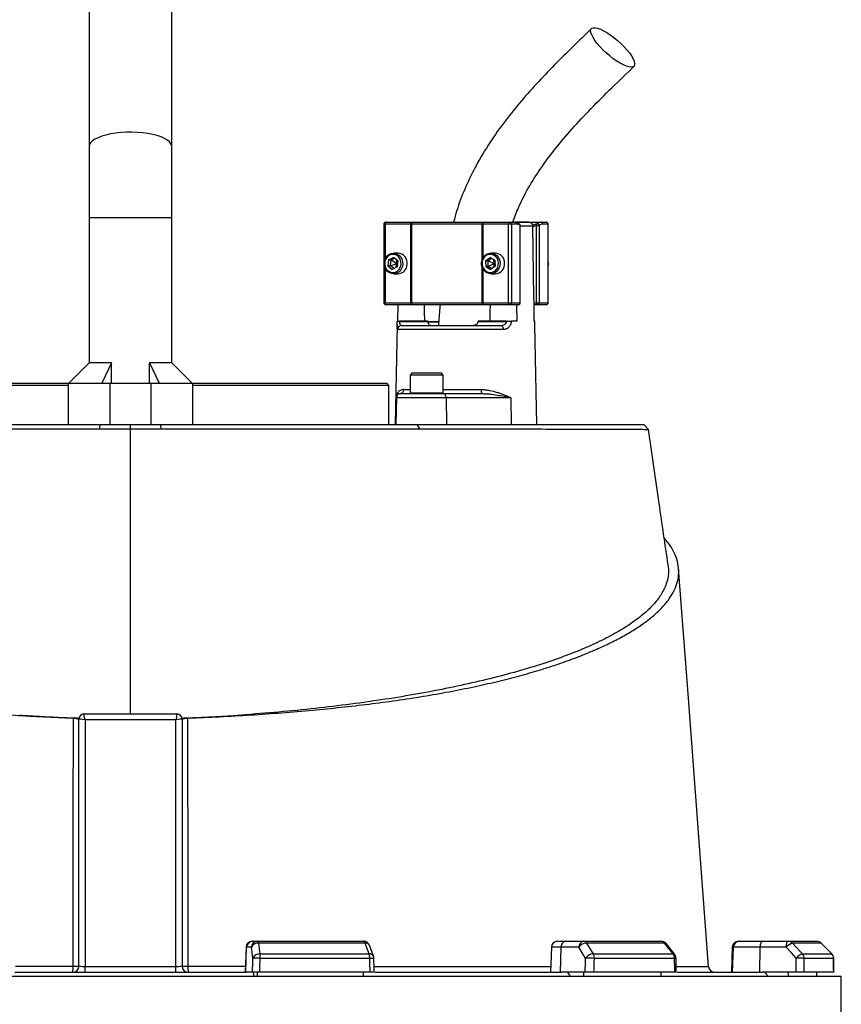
# Model space of a CAD drawing. Header units: millimetres. Extents: x 2283 to 4098, y 766 to 6162.
# Tile 15 of 16: x 3214 to 4009, y 4721 to 5674. Entities that reach past the tile are written whole.
import ezdxf

# ---------------------------------------------------------------- set-up
doc = ezdxf.new("R2010")
doc.units = ezdxf.units.MM
doc.header["$LTSCALE"] = 2

msp = doc.modelspace()

# ---------------------------------------------------------------- linework, layer by layer
at = {"color": 7, "linetype": 'Continuous', "lineweight": 25}
for p, q in [((3281.14, 5964.83), (3281.14, 5551)), ((3361.14, 5551), (3361.14, 5964.83)), ((3281.14, 5551), (3281.14, 5481.86)), ((3361.14, 5481.86), (3361.14, 5551)), ((3281.14, 5481.86), (3281.14, 5341.66)), ((3361.14, 5341.66), (3361.14, 5481.86)), ((3566.33, 5475.86), (3566.33, 5399.86)), ((3592.58, 5475.86), (3567.49, 5475.86)), ((3568.33, 5477.86), (3593.43, 5477.86)), ((3593.09, 5475.86), (3592.58, 5475.86)), ((3592.58, 5399.86), (3592.58, 5475.86)), ((3661.44, 5475.86), (3593.09, 5475.86)), ((3593.09, 5475.86), (3593.09, 5399.86)), ((3593.43, 5477.86), (3594.45, 5477.86)), ((3594.45, 5477.86), (3661.69, 5477.86)), ((3662.03, 5475.86), (3661.44, 5475.86)), ((3661.69, 5477.86), (3662.88, 5477.86)), ((3687.12, 5475.86), (3662.03, 5475.86)), ((3662.88, 5477.86), (3687.97, 5477.86)), ((3689.78, 5475.86), (3687.12, 5475.86)), ((3687.12, 5399.86), (3687.12, 5475.86)), ((3687.97, 5477.86), (3693.08, 5477.86)), ((3689.78, 5475.86), (3689.78, 5399.86)), ((3694.89, 5475.86), (3689.78, 5475.86)), ((3693.19, 5477.86), (3718.35, 5477.86)), ((3706.66, 5477.85), (3693.33, 5477.85)), ((3698.23, 5399.86), (3698.23, 5474.46)), ((3698.42, 5399.86), (3698.42, 5474.46)), ((3710.48, 5473.51), (3710.47, 5473.92)), ((3714.17, 5399.86), (3714.17, 5474.46)), ((3714.17, 5474.46), (3716.83, 5474.46)), ((3716.83, 5474.46), (3716.83, 5399.86)), ((3718.35, 5477.86), (3723.47, 5477.86)), ((3725.28, 5475.86), (3720.17, 5475.86)), ((3725.28, 5399.86), (3725.28, 5475.86)), ((3725.47, 5399.86), (3725.47, 5475.86)), ((3570.87, 5441.24), (3570.33, 5435.5)), ((3570.87, 5441.24), (3575.64, 5443.6)), ((3573.4, 5441.24), (3570.87, 5441.24)), ((3572.87, 5435.5), (3573.4, 5441.24)), ((3573.4, 5441.24), (3576.61, 5442.83)), ((3573.4, 5441.24), (3578.86, 5437.86)), ((3579.97, 5447.86), (3575.61, 5447.86)), ((3579.88, 5440.22), (3575.64, 5443.6)), ((3578.44, 5441.37), (3578.86, 5437.86)), ((3664.73, 5440.54), (3669.16, 5443.63)), ((3667.27, 5440.54), (3670.54, 5442.82)), ((3673.79, 5440.94), (3669.16, 5443.63)), ((3674.22, 5447.86), (3669.87, 5447.86)), ((3672.12, 5441.91), (3673.12, 5437.86)), ((3673.79, 5440.94), (3673.99, 5435.17)), ((3570.33, 5435.5), (3574.57, 5432.11)), ((3572.87, 5435.5), (3570.33, 5435.5)), ((3572.87, 5435.5), (3578.86, 5437.86)), ((3576.14, 5432.89), (3572.87, 5435.5)), ((3579.35, 5434.48), (3574.57, 5432.11)), ((3578.86, 5437.86), (3577.56, 5433.59)), ((3578.86, 5437.86), (3579.71, 5438.42)), ((3578.86, 5437.86), (3579.59, 5437.05)), ((3579.88, 5440.22), (3579.35, 5434.48)), ((3664.73, 5440.54), (3664.94, 5434.78)), ((3667.27, 5440.54), (3664.73, 5440.54)), ((3664.94, 5434.78), (3669.57, 5432.09)), ((3667.47, 5434.78), (3664.94, 5434.78)), ((3667.47, 5434.78), (3667.27, 5440.54)), ((3667.27, 5440.54), (3673.12, 5437.86)), ((3667.47, 5434.78), (3673.12, 5437.86)), ((3670.72, 5432.89), (3667.47, 5434.78)), ((3673.99, 5435.17), (3669.57, 5432.09)), ((3673.12, 5437.86), (3672.46, 5434.1)), ((3673.12, 5437.86), (3673.87, 5438.58)), ((3673.12, 5437.86), (3673.92, 5437.23)), ((3725.84, 5438.1), (3725.47, 5440.04)), ((3575.61, 5427.86), (3579.97, 5427.86)), ((3669.87, 5427.86), (3674.22, 5427.86)), ((3567.49, 5399.86), (3592.58, 5399.86)), ((3593.43, 5397.86), (3568.33, 5397.86)), ((3579.8, 5381.86), (3580.07, 5397.86)), ((3592.58, 5399.86), (3593.09, 5399.86)), ((3593.09, 5399.86), (3661.44, 5399.86)), ((3594.45, 5397.86), (3593.43, 5397.86)), ((3661.69, 5397.86), (3594.45, 5397.86)), ((3661.44, 5399.86), (3662.03, 5399.86)), ((3662.88, 5397.86), (3661.69, 5397.86)), ((3662.03, 5399.86), (3687.12, 5399.86)), ((3687.97, 5397.86), (3662.88, 5397.86)), ((3687.12, 5399.86), (3689.78, 5399.86)), ((3696.42, 5397.86), (3687.97, 5397.86)), ((3689.78, 5399.86), (3698.23, 5399.86)), ((3694.83, 5397.86), (3695.09, 5381.86)), ((3712, 5381.86), (3711.7, 5399.86)), ((3711.7, 5399.86), (3714.17, 5399.86)), ((3715.02, 5397.86), (3711.73, 5397.86)), ((3714.17, 5399.86), (3716.83, 5399.86)), ((3723.47, 5397.86), (3715.02, 5397.86)), ((3716.83, 5399.86), (3725.28, 5399.86)), ((3579.17, 5378.41), (3577.48, 5281.86)), ((3579.23, 5381.86), (3579.23, 5381.79)), ((3581.54, 5381.86), (3581.54, 5381.79)), ((3608.96, 5381.86), (3581.54, 5381.86)), ((3581.54, 5381.79), (3608.96, 5381.79)), ((3583.61, 5377.86), (3679.73, 5377.86)), ((3619.31, 5381.12), (3608.79, 5381.12)), ((3608.96, 5381.86), (3608.96, 5381.79)), ((3610.89, 5378.11), (3610.89, 5377.86)), ((3620.4, 5378.11), (3620.4, 5377.86)), ((3622.21, 5378.11), (3622.21, 5377.86)), ((3657.76, 5381.79), (3657.76, 5381.86)), ((3685.18, 5381.86), (3657.76, 5381.86)), ((3657.76, 5381.79), (3685.18, 5381.79)), ((3685.18, 5381.79), (3685.18, 5381.86)), ((3689.48, 5381.86), (3689.48, 5381.79)), ((3695.09, 5381.86), (3689.48, 5381.86)), ((3712.57, 5381.86), (3712, 5381.86)), ((3712.57, 5381.79), (3712.57, 5381.86)), ((3712.57, 5381.79), (3712.57, 5381.86)), ((3714.32, 5281.86), (3712.64, 5378.41)), ((3681.88, 5373.93), (3579.65, 5373.93)), ((3281.14, 5341.66), (3261.34, 5321.86)), ((3302.67, 5341.66), (3281.14, 5341.66)), ((3302.67, 5341.66), (3293.53, 5321.86)), ((3302.67, 5321.86), (3302.67, 5341.66)), ((3339.61, 5321.86), (3339.61, 5341.66)), ((3339.61, 5341.66), (3348.75, 5321.86)), ((3361.14, 5341.66), (3339.61, 5341.66)), ((3380.94, 5321.86), (3361.14, 5341.66)), ((3593.87, 5331.86), (3591.87, 5329.86)), ((3591.87, 5329.86), (3591.87, 5312.66)), ((3601.1, 5329.86), (3591.87, 5329.86)), ((3593.87, 5331.86), (3601.95, 5331.86)), ((3623.87, 5329.86), (3601.1, 5329.86)), ((3601.95, 5331.86), (3621.87, 5331.86)), ((3623.87, 5329.86), (3621.87, 5331.86)), ((3623.87, 5312.66), (3623.87, 5329.86)), ((3261.14, 5319.86), (3071.14, 5319.86)), ((3073.14, 5321.86), (3261.34, 5321.86)), ((3261.14, 5281.86), (3261.14, 5321.86)), ((3261.14, 5321.86), (3301.14, 5321.86)), ((3301.14, 5321.86), (3301.14, 5281.86)), ((3301.14, 5321.86), (3341.14, 5321.86)), ((3341.14, 5281.86), (3341.14, 5321.86)), ((3341.14, 5321.86), (3381.14, 5321.86)), ((3380.94, 5321.86), (3569.14, 5321.86)), ((3381.14, 5321.86), (3381.14, 5281.86)), ((3571.14, 5319.86), (3381.14, 5319.86)), ((3571.14, 5319.86), (3569.14, 5321.86)), ((3571.14, 5281.86), (3571.14, 5319.86)), ((3577.94, 5307.93), (3577.48, 5281.86)), ((3578.46, 5307.93), (3577.94, 5307.93)), ((3578.46, 5307.93), (3578.01, 5281.86)), ((3626.62, 5307.93), (3578.46, 5307.93)), ((3582.15, 5311.86), (3582.46, 5311.86)), ((3582.46, 5311.86), (3624.07, 5311.86)), ((3624.07, 5311.86), (3661.54, 5311.86)), ((3626.62, 5307.93), (3626.91, 5281.86)), ((3689.25, 5307.93), (3626.62, 5307.93)), ((3689.25, 5307.93), (3689.54, 5281.86)), ((3043.57, 5281.86), (3291.71, 5281.86)), ((3291.46, 5277.79), (3291.71, 5281.86)), ((3291.71, 5281.86), (3321.14, 5281.86)), ((3321.14, 5277.67), (3321.14, 5281.86)), ((3321.14, 5281.86), (3350.57, 5281.86)), ((3350.83, 5277.79), (3350.57, 5281.86)), ((3350.57, 5281.86), (3598.71, 5281.86)), ((3601.1, 5277.77), (3598.71, 5281.86)), ((3598.71, 5281.86), (3817.98, 5281.86)), ((3822.59, 5277.25), (3817.98, 5281.86)), ((3321.14, 5001.86), (3321.14, 5277.67)), ((3271.14, 4997.9), (3271.25, 4997.9)), ((3271.14, 4757.86), (3271.14, 4996.86)), ((3276.14, 5001.86), (3366.14, 5001.86)), ((3276.14, 5001.86), (3276.14, 5001.86)), ((3277.14, 4996.17), (3277.14, 4757.54)), ((3365.14, 4996.17), (3277.14, 4996.17)), ((3365.14, 4757.54), (3365.14, 4996.17)), ((3366.14, 5001.86), (3366.14, 5001.86)), ((3371.14, 4997.9), (3371.03, 4997.9)), ((3371.14, 4996.86), (3371.14, 4757.86)), ((3432.96, 4776.07), (3432.12, 4751.86)), ((3432.74, 4751.86), (3433.58, 4776.07)), ((3438.24, 4776.07), (3433.58, 4776.07)), ((3438.96, 4781.86), (3439.48, 4781.86)), ((3439.48, 4781.86), (3444.15, 4781.86)), ((3444.15, 4781.86), (3546.73, 4781.86)), ((3548.14, 4780.1), (3444.92, 4780.1)), ((3556.28, 4767.47), (3552.34, 4777.96)), ((3728.51, 4776.07), (3727.67, 4751.86)), ((3734.51, 4781.86), (3742.51, 4781.86)), ((3737.27, 4751.86), (3737.92, 4776.07)), ((3755.18, 4776.07), (3737.92, 4776.07)), ((3742.51, 4781.86), (3759.78, 4781.86)), ((3759.78, 4781.86), (3834.87, 4781.86)), ((3838.1, 4780.1), (3762.53, 4780.1)), ((3847.85, 4769.08), (3839.58, 4779.57)), ((3903.56, 4776.07), (3902.72, 4751.86)), ((3903.87, 4751.86), (3904.7, 4776.07)), ((3930.58, 4776.07), (3904.7, 4776.07)), ((3909.56, 4781.86), (3910.61, 4781.86)), ((3910.61, 4781.86), (3932.63, 4781.86)), ((3930.29, 4751.86), (3930.58, 4776.07)), ((3955.83, 4776.07), (3930.58, 4776.07)), ((3932.63, 4781.86), (3957.88, 4781.86)), ((3957.88, 4781.86), (3985.36, 4781.86)), ((3989.53, 4780.1), (3961.88, 4780.1)), ((4000.01, 4769.59), (3989.62, 4780.08)), ((4000.01, 4769.59), (3989.62, 4780.08)), ((3446.38, 4769.62), (3552.08, 4769.62)), ((3552.67, 4765.37), (3446.69, 4765.37)), ((3768.99, 4769.62), (3846.37, 4769.62)), ((3847.71, 4765.37), (3770.13, 4765.37)), ((3971.61, 4769.62), (3999.93, 4769.62)), ((4001.66, 4765.37), (3973.26, 4765.37)), ((3277.14, 4751.86), (3277.14, 4757.54)), ((3277.14, 4757.54), (3365.14, 4757.54)), ((3365.14, 4751.86), (3365.14, 4757.54)), ((3880.53, 4757.41), (3880.54, 4757.41)), ((4009.14, 4747.86), (2633.14, 4747.86)), ((3209.13, 4751.86), (3433.15, 4751.86)), ((3439.23, 4751.86), (3433.15, 4751.86)), ((3439.89, 4751.86), (3440.58, 4747.86)), ((3444.15, 4747.86), (3444.15, 4751.86)), ((3553.12, 4751.86), (3446.23, 4751.86)), ((3546.73, 4747.86), (3546.73, 4751.86)), ((3557.9, 4751.86), (3738.79, 4751.86)), ((3761.28, 4751.86), (3738.79, 4751.86)), ((3744.02, 4751.86), (3746.59, 4747.86)), ((3759.78, 4747.86), (3759.78, 4751.86)), ((3848.02, 4751.86), (3769.77, 4751.86)), ((3834.87, 4747.86), (3834.87, 4751.86)), ((3850.22, 4751.86), (3932.52, 4751.86)), ((3965.4, 4751.86), (3932.52, 4751.86)), ((3934.84, 4751.86), (3938.6, 4747.86)), ((3957.88, 4747.86), (3957.88, 4751.86)), ((4001.74, 4751.86), (3973.1, 4751.86)), ((3985.36, 4747.86), (3985.36, 4751.86)), ((4009.14, 4569.8), (4009.14, 4747.86))]:
    msp.add_line(p, q, dxfattribs=at)
at = {"color": 8, "linetype": 'Continuous', "lineweight": 25}
for p, q in [((3361.14, 5481.86), (3281.14, 5481.86)), ((3567.49, 5475.86), (3566.33, 5475.86)), ((3567.49, 5475.86), (3567.49, 5442.29)), ((3661.44, 5441.52), (3661.44, 5475.86)), ((3662.03, 5475.86), (3662.03, 5442.88)), ((3698.23, 5474.46), (3698.42, 5474.46)), ((3710.47, 5473.92), (3698.42, 5473.92)), ((3725.47, 5475.86), (3725.28, 5475.86)), ((3567.49, 5433.43), (3567.49, 5399.86)), ((3661.44, 5399.86), (3661.44, 5434.2)), ((3662.03, 5432.84), (3662.03, 5399.86)), ((3566.33, 5399.86), (3567.49, 5399.86)), ((3698.23, 5399.86), (3698.42, 5399.86)), ((3725.28, 5399.86), (3725.47, 5399.86)), ((3608.95, 5381.79), (3619.38, 5381.79)), ((3585.7, 5315.79), (3591.87, 5315.79)), ((3591.87, 5312.66), (3601.1, 5312.66)), ((3601.1, 5312.66), (3623.87, 5312.66)), ((3623.87, 5315.79), (3660.67, 5315.79)), ((3433.58, 4776.07), (3432.96, 4776.07)), ((3737.92, 4776.07), (3728.51, 4776.07)), ((3904.7, 4776.07), (3903.56, 4776.07)), ((3989.53, 4780.1), (3989.62, 4780.08)), ((3999.93, 4769.62), (4000.02, 4769.6)), ((4001.66, 4765.37), (4001.76, 4765.41))]:
    msp.add_line(p, q, dxfattribs=at)
at = {"color": 7, "linetype": 'Continuous', "lineweight": 25, "flags": 128}
for points in [[(3805.74, 5627.74), (3803.64, 5627.99), (3801.14, 5628.73), (3798.29, 5629.94), (3795.17, 5631.58), (3791.86, 5633.63), (3788.44, 5636.01), (3785.02, 5638.68), (3781.66, 5641.56), (3778.46, 5644.58), (3775.51, 5647.66), (3772.88, 5650.71), (3770.63, 5653.67), (3768.83, 5656.46), (3767.52, 5658.99), (3766.74, 5661.21), (3766.51, 5663.06), (3766.82, 5664.49), (3767.69, 5665.47), (3769.07, 5665.96), (3770.94, 5665.96), (3773.25, 5665.47), (3775.94, 5664.49), (3778.93, 5663.06), (3782.16, 5661.21), (3785.53, 5658.99), (3788.96, 5656.46), (3792.36, 5653.67), (3795.65, 5650.71), (3798.74, 5647.66), (3801.54, 5644.58), (3803.99, 5641.56), (3806.02, 5638.68), (3807.57, 5636.01), (3808.62, 5633.63), (3809.13, 5631.58), (3809.09, 5629.94), (3808.5, 5628.73), (3807.37, 5627.99), (3805.74, 5627.74)], [(3567.49, 5475.86), (3567.51, 5476.25), (3567.55, 5476.62), (3567.63, 5476.97), (3567.74, 5477.27), (3567.87, 5477.52), (3568.01, 5477.71), (3568.17, 5477.82), (3568.33, 5477.86)], [(3592.58, 5475.86), (3592.6, 5476.25), (3592.65, 5476.62), (3592.72, 5476.97), (3592.83, 5477.27), (3592.96, 5477.52), (3593.1, 5477.71), (3593.26, 5477.82), (3593.43, 5477.86)], [(3662.03, 5475.86), (3662.05, 5476.25), (3662.09, 5476.62), (3662.17, 5476.97), (3662.28, 5477.27), (3662.41, 5477.52), (3662.55, 5477.71), (3662.71, 5477.82), (3662.88, 5477.86)], [(3687.12, 5475.86), (3687.14, 5476.25), (3687.19, 5476.62), (3687.26, 5476.97), (3687.37, 5477.27), (3687.5, 5477.52), (3687.64, 5477.71), (3687.8, 5477.82), (3687.97, 5477.86)], [(3711.7, 5399.86), (3711.61, 5405.09), (3710.48, 5473.51)], [(3584.63, 5436.84), (3584.05, 5434.19), (3582.84, 5431.82), (3581.09, 5429.89), (3578.94, 5428.56), (3576.54, 5427.91), (3574.08, 5428), (3571.72, 5428.83), (3569.66, 5430.32), (3568.04, 5432.37), (3566.98, 5434.83), (3566.56, 5437.51), (3566.81, 5440.22), (3567.71, 5442.76), (3569.2, 5444.93), (3571.17, 5446.57), (3573.46, 5447.57), (3575.92, 5447.85), (3578.35, 5447.39), (3580.58, 5446.22), (3582.44, 5444.43), (3583.8, 5442.16), (3584.54, 5439.56), (3584.63, 5436.84)], [(3583.04, 5436.96), (3582.95, 5439.46), (3582.22, 5441.84), (3580.92, 5443.89), (3579.14, 5445.45), (3577.04, 5446.4), (3574.78, 5446.65), (3572.55, 5446.19), (3570.53, 5445.06), (3568.87, 5443.35), (3567.72, 5441.19), (3567.17, 5438.76), (3567.26, 5436.25), (3567.99, 5433.88), (3569.3, 5431.83), (3571.07, 5430.27), (3573.17, 5429.32), (3575.43, 5429.07), (3577.66, 5429.52), (3579.69, 5430.65), (3581.34, 5432.37), (3582.49, 5434.53), (3583.04, 5436.96)], [(3678.93, 5438.25), (3678.69, 5435.54), (3677.79, 5433), (3676.31, 5430.83), (3674.35, 5429.17), (3672.06, 5428.16), (3669.61, 5427.86), (3667.17, 5428.31), (3664.94, 5429.47), (3663.07, 5431.25), (3661.71, 5433.51), (3660.95, 5436.11), (3660.85, 5438.83), (3661.42, 5441.48), (3662.62, 5443.86), (3664.35, 5445.79), (3666.5, 5447.14), (3668.89, 5447.8), (3671.36, 5447.72), (3673.72, 5446.91), (3675.79, 5445.43), (3677.42, 5443.39), (3678.49, 5440.94), (3678.93, 5438.25)], [(3677.33, 5438.21), (3676.92, 5440.67), (3675.9, 5442.91), (3674.34, 5444.73), (3672.39, 5446), (3670.18, 5446.61), (3667.92, 5446.51), (3665.76, 5445.71), (3663.91, 5444.28), (3662.49, 5442.32), (3661.63, 5440), (3661.39, 5437.51), (3661.8, 5435.05), (3662.83, 5432.81), (3664.38, 5430.98), (3666.34, 5429.72), (3668.54, 5429.11), (3670.81, 5429.2), (3672.96, 5430), (3674.82, 5431.44), (3676.24, 5433.4), (3677.1, 5435.71), (3677.33, 5438.21)], [(3725.47, 5435.67), (3725.58, 5436.03), (3725.84, 5438.1)], [(3568.33, 5397.86), (3568.17, 5397.9), (3568.01, 5398.01), (3567.87, 5398.2), (3567.74, 5398.44), (3567.63, 5398.75), (3567.55, 5399.09), (3567.51, 5399.47), (3567.49, 5399.86)], [(3593.43, 5397.86), (3593.26, 5397.9), (3593.1, 5398.01), (3592.96, 5398.2), (3592.83, 5398.44), (3592.72, 5398.75), (3592.65, 5399.09), (3592.6, 5399.47), (3592.58, 5399.86)], [(3605.98, 5381.86), (3605.81, 5391.39), (3605.69, 5397.86)], [(3662.88, 5397.86), (3662.71, 5397.9), (3662.55, 5398.01), (3662.41, 5398.2), (3662.28, 5398.44), (3662.17, 5398.75), (3662.09, 5399.09), (3662.05, 5399.47), (3662.03, 5399.86)], [(3669.21, 5397.86), (3669.09, 5391.39), (3668.92, 5381.86)], [(3687.97, 5397.86), (3687.8, 5397.9), (3687.64, 5398.01), (3687.5, 5398.2), (3687.37, 5398.44), (3687.26, 5398.75), (3687.19, 5399.09), (3687.14, 5399.47), (3687.12, 5399.86)], [(3714.17, 5399.86), (3714.19, 5399.47), (3714.23, 5399.09), (3714.31, 5398.75), (3714.42, 5398.44), (3714.55, 5398.2), (3714.69, 5398.01), (3714.85, 5397.9), (3715.02, 5397.86)], [(3679.73, 5377.86), (3680.14, 5377.78), (3680.54, 5377.56), (3680.91, 5377.2), (3681.24, 5376.71), (3681.5, 5376.12), (3681.7, 5375.44), (3681.83, 5374.7), (3681.88, 5373.93)], [(3626.62, 5307.93), (3626.56, 5308.7), (3626.41, 5309.44), (3626.18, 5310.12), (3625.86, 5310.71), (3625.47, 5311.2), (3625.04, 5311.56), (3624.56, 5311.78), (3624.07, 5311.86)], [(3880.72, 4757.42), (3861.12, 5017.14), (3851.65, 5142.58)], [(3439.7, 4765.58), (3438.99, 4770.71), (3438.24, 4776.07)], [(3444.92, 4780.1), (3444.84, 4780.5), (3444.75, 4780.85), (3444.66, 4781.15), (3444.56, 4781.4), (3444.46, 4781.6), (3444.36, 4781.74), (3444.25, 4781.83), (3444.15, 4781.86)], [(3444.92, 4780.1), (3446.1, 4771.62), (3446.38, 4769.62)], [(3552.08, 4769.62), (3548.9, 4778.1), (3548.14, 4780.1)], [(3761.64, 4765.58), (3758.48, 4770.71), (3755.18, 4776.07)], [(3762.53, 4780.1), (3767.76, 4771.62), (3768.99, 4769.62)], [(3846.37, 4769.62), (3839.68, 4778.1), (3838.1, 4780.1)], [(3932.63, 4781.86), (3932.24, 4781.75), (3931.87, 4781.42), (3931.52, 4780.89), (3931.21, 4780.17), (3930.95, 4779.3), (3930.76, 4778.3), (3930.63, 4777.21), (3930.58, 4776.07)], [(3955.83, 4776.07), (3955.88, 4777.21), (3956, 4778.3), (3956.2, 4779.3), (3956.45, 4780.17), (3956.76, 4780.89), (3957.11, 4781.42), (3957.48, 4781.75), (3957.88, 4781.86)], [(3965.56, 4765.58), (3960.8, 4770.71), (3955.83, 4776.07)], [(3961.88, 4780.1), (3969.75, 4771.62), (3971.61, 4769.62)], [(3999.93, 4769.62), (3991.52, 4778.1), (3989.53, 4780.1)], [(3557.11, 4751.76), (3557, 4755.22), (3556.66, 4765.57)], [(3849.45, 4751.7), (3849.38, 4755.15), (3849.14, 4765.51)], [(4001.84, 4751.6), (4001.82, 4755.06), (4001.76, 4765.41)]]:
    msp.add_lwpolyline(points, dxfattribs=at)
at = {"color": 8, "linetype": 'Continuous', "lineweight": 25, "flags": 128}
msp.add_lwpolyline([(3361.14, 5551), (3361.05, 5551.92), (3360.34, 5553.76), (3358.93, 5555.54), (3356.84, 5557.24), (3354.12, 5558.83), (3350.81, 5560.28), (3346.97, 5561.56), (3342.66, 5562.66), (3337.98, 5563.54), (3332.99, 5564.21), (3327.79, 5564.64), (3322.48, 5564.82), (3317.14, 5564.76), (3311.87, 5564.45), (3306.77, 5563.91), (3301.92, 5563.13), (3297.41, 5562.13), (3293.33, 5560.94), (3289.75, 5559.57), (3286.73, 5558.05), (3284.32, 5556.4), (3282.56, 5554.65), (3281.5, 5552.84), (3281.14, 5551)], dxfattribs=at)
at = {"color": 7, "linetype": 'Continuous', "lineweight": 25}
for centre, radius, start, end in [((3568.33, 5475.86), 2, 90, 180), ((3594.85, 5476.13), 1.78, 102.89245, 188.71961), ((3665.61, 5476.35), 4.21, 158.99408, 186.71892), ((3687.87, 5475.95), 1.91, 357.32466, 87.04786), ((3692.98, 5475.95), 1.91, 357.32466, 87.04786), ((3696.42, 5474.46), 2, 0, 49.0149), ((3716.38, 5475.13), 2.31, 149.53695, 196.88097), ((3714.67, 5474.14), 2.18, 8.25723, 97.53663), ((3718.26, 5475.95), 1.91, 357.32466, 87.04786), ((3723.47, 5475.86), 2, 0, 90), ((3723.37, 5475.95), 1.91, 357.32466, 87.04786), ((3579.58, 5438.34), 9.52, 350.91772, 87.6609), ((3673.79, 5438.38), 9.49, 359.25818, 87.37484), ((3579.59, 5437.25), 9.4, 272.31019, 357.46513), ((3673.71, 5437.44), 9.6, 273.03644, 4.84278), ((3568.33, 5399.86), 2, 180, 270), ((3594.85, 5399.59), 1.78, 171.28039, 257.10755), ((3665.61, 5399.37), 4.21, 173.28108, 201.00592), ((3687.87, 5399.77), 1.91, 272.95214, 2.67534), ((3696.42, 5399.86), 2, 270, 0), ((3696.32, 5399.77), 1.91, 272.95214, 2.67534), ((3714.92, 5399.77), 1.91, 272.95214, 2.67534), ((3723.47, 5399.86), 2, 270, 0), ((3723.37, 5399.77), 1.91, 272.95214, 2.67534), ((3580.39, 5341.76), 40.04, 88.34797, 91.65203), ((3583.63, 5373.88), 3.98, 90.23629, 179.24547), ((3687.33, 5210.96), 170.84, 89.27819, 90.72181), ((3582.46, 5307.86), 4, 90.00058, 179.00061), ((3581.91, 5315.64), 3.79, 273.53477, 2.28683), ((3592.67, 5312.66), 0.8, 180, 270), ((3623.07, 5312.66), 0.8, 270, 360), ((3665.81, 5314.87), 5.23, 169.83929, 215.14127), ((3276.14, 4996.86), 5, 90, 180), ((3276.15, 4996.86), 5, 90.03906, 179.88236), ((3366.14, 4996.86), 5, 0.11764, 89.96094), ((3366.14, 4996.86), 5, 0, 90), ((3438.96, 4775.86), 6, 90, 178), ((3439.52, 4775.91), 5.95, 90.42152, 178.45528), ((3444.19, 4775.91), 5.95, 90.42152, 178.45528), ((3444.22, 4773.72), 6.42, 83.74292, 158.51929), ((3546.73, 4775.86), 6, 20.55353, 90), ((3546.04, 4779.85), 2.12, 6.7296, 71.02335), ((3734.51, 4775.86), 6, 90, 178), ((3743.28, 4776.53), 5.38, 98.23483, 184.91789), ((3760.55, 4776.53), 5.38, 98.23483, 184.91789), ((3762.94, 4770.65), 9.46, 92.45595, 145.06557), ((3759.55, 4778.46), 3.41, 28.81756, 86.11446), ((3834.87, 4775.86), 6, 38.26457, 90), ((3834.73, 4777.75), 4.11, 34.85515, 87.99434), ((3909.56, 4775.86), 6, 90, 178), ((3910.65, 4775.9), 5.95, 90.39228, 178.42415), ((3965.2, 4768.56), 12.01, 106.06821, 141.3112), ((3957.85, 4776.36), 5.5, 42.8743, 89.68038), ((3985.36, 4775.86), 6, 44.74687, 90), ((3985.35, 4776.01), 5.85, 44.3985, 89.91439), ((3445.68, 4763.23), 6.42, 83.76139, 158.5219), ((3431.14, 4362.64), 403.03, 87.78771, 88.78243), ((3421.64, 4765.62), 25.05, 359.42653, 9.16919), ((3538.73, 4765.6), 13.94, 359.05372, 16.72645), ((3550.66, 4765.37), 6, 1.88488, 20.55304), ((3769.4, 4760.17), 9.46, 92.47301, 145.06263), ((3760.55, 4549.07), 216.51, 87.46327, 89.70984), ((3762.23, 4765.52), 7.91, 358.91202, 31.17398), ((3840.66, 4765.48), 7.05, 359.11337, 35.87522), ((3843.14, 4765.37), 6, 1.298, 38.26379), ((3974.93, 4758.07), 12.02, 106.08445, 141.30321), ((3966.47, 4657.5), 108.09, 86.39987, 90.4867), ((3967.07, 4765.4), 6.19, 359.73129, 42.91431), ((3995.61, 4765.38), 6.05, 359.91919, 44.40677), ((3995.76, 4765.37), 6, 0.36302, 44.74605), ((3265.14, 4757.86), 6, 270, 0), ((3246.97, 4756.34), 18.72, 346.14784, 4.50399), ((3266.93, 4923.21), 165.4, 269.54772, 271.45774), ((3377.14, 4757.86), 6, 180, 270), ((3375.35, 4923.21), 165.4, 268.54226, 270.45228), ((3395.32, 4756.34), 18.72, 175.49601, 193.85216), ((3886.71, 4757.86), 6, 183.87832, 269.98187)]:
    msp.add_arc(centre, radius, start, end, dxfattribs=at)
at = {"color": 8, "linetype": 'Continuous', "lineweight": 25}
for centre, radius, start, end in [((3696.64, 5474.77), 1.62, 348.91779, 46.96304), ((3548.74, 4776.07), 4.07, 27.56442, 98.41788), ((3838.33, 4778.41), 1.71, 42.99182, 97.87335), ((3552.67, 4765.59), 4.07, 27.68546, 98.38179), ((3552.1, 4817.2), 51.83, 270.62377, 275.04039), ((3846.6, 4767.92), 1.71, 43.03526, 97.83334), ((3847.82, 4771.78), 6.41, 268.97486, 281.86243)]:
    msp.add_arc(centre, radius, start, end, dxfattribs=at)
at = {"color": 7, "linetype": 'Continuous', "lineweight": 25}
for centre, major_axis, ratio, start_param, end_param in [((3277.14, 4996.86), (6, 0), 0.043613, 3.089233, 3.141593), ((3277.14, 4995.86), (6, -1), 0.050922, 1.579294, 3.097731), ((3277.14, 4995.86), (-1, 6), 0.008488, 4.763336, 6.281773), ((3365.14, 4995.86), (1, 6), 0.008488, 0.001413, 1.519849), ((3365.14, 4995.86), (6, 1), 0.050922, 0.043862, 1.562299), ((3365.14, 4996.86), (6, 0), 0.043613, 0, 0.05236), ((3315.24, 4610.15), (675.6, 19644.47), 0.006057, 4.719811, 4.72051), ((3321.14, 4609.94), (681.51, 19644.47), 0.00611, 4.719826, 4.720514), ((3321.14, 4609.94), (-650.36, 19644.47), 0.012035, 4.719215, 4.719903), ((3316.55, 4610.15), (525.77, 19644.47), 0.022431, 4.720203, 4.720902), ((3321.14, 4609.94), (530.37, 19644.47), 0.022626, 4.720224, 4.720912), ((3321.14, 4609.94), (-445.13, 19644.47), 0.026971, 4.719002, 4.71969), ((3319.09, 4610.15), (234.88, 19644.47), 0.03281, 4.719995, 4.720694), ((3321.14, 4609.94), (236.94, 19644.47), 0.033097, 4.720013, 4.720701), ((3321.14, 4609.94), (-120.31, 19644.47), 0.03469, 4.719401, 4.720089), ((3277.14, 4757.86), (6, 0), 0.052336, 3.141593, 4.712389), ((3365.14, 4757.86), (6, 0), 0.052336, 4.712389, 6.283185)]:
    msp.add_ellipse(centre, major_axis=major_axis, ratio=ratio, start_param=start_param, end_param=end_param, dxfattribs=at)
for points, knots in [([(3767.31, 5665.17), (3761.24, 5659.28), (3749.17, 5647.57), (3731.34, 5629.81), (3714.02, 5611.68), (3697.34, 5592.94), (3681.57, 5573.25), (3667.04, 5552.4), (3654.62, 5531.27), (3644.54, 5510.12), (3637.74, 5492.58), (3634.87, 5481.62), (3633.89, 5477.86)], [0, 0, 0, 0, 0.11056, 0.219929, 0.328681, 0.437275, 0.545815, 0.654571, 0.763588, 0.858181, 0.951274, 1, 1, 1, 1]), ([(3691.19, 5477.86), (3692.92, 5482.52), (3697.14, 5493.86), (3706.18, 5511.2), (3718.17, 5530.21), (3732.49, 5549.34), (3748.94, 5568.65), (3767.32, 5588.25), (3787.35, 5608.27), (3801.25, 5621.72), (3808.38, 5628.6)], [0, 0, 0, 0, 0.075255, 0.182912, 0.298013, 0.421449, 0.553629, 0.694479, 0.843538, 1, 1, 1, 1]), ([(3697.7, 5475.89), (3697.42, 5476.16), (3696.61, 5476.92), (3695.09, 5477.57), (3693.79, 5477.9), (3693.12, 5477.85), (3693.08, 5477.85)], [0, 0, 0, 0, 0.212655, 0.604202, 0.97502, 1, 1, 1, 1]), ([(3698.23, 5474.46), (3697.69, 5474.92), (3697.14, 5475.27), (3696.03, 5475.74), (3695.47, 5475.86), (3694.89, 5475.86)], [0, 0, 0, 0, 0.5, 0.5, 1, 1, 1, 1]), ([(3706.57, 5477.85), (3707.06, 5477.86), (3707.55, 5477.78), (3708.47, 5477.41), (3708.9, 5477.13), (3709.45, 5476.6), (3709.61, 5476.4), (3709.91, 5475.96), (3710.03, 5475.73), (3710.24, 5475.25), (3710.32, 5474.99), (3710.44, 5474.46), (3710.47, 5474.2), (3710.47, 5473.92)], [0, 0, 0, 0, 0.25, 0.25, 0.5, 0.5, 0.625, 0.625, 0.75, 0.75, 0.875, 0.875, 1, 1, 1, 1]), ([(3714.39, 5476.3), (3715.03, 5476.82), (3715.68, 5477.21), (3717.01, 5477.73), (3717.67, 5477.86), (3718.35, 5477.86)], [0, 0, 0, 0, 0.5, 0.5, 1, 1, 1, 1]), ([(3720.17, 5475.86), (3719.59, 5475.86), (3719.03, 5475.74), (3717.91, 5475.27), (3717.37, 5474.92), (3716.83, 5474.46)], [0, 0, 0, 0, 0.5, 0.5, 1, 1, 1, 1]), ([(3620.86, 5397.86), (3620.75, 5396.75), (3620.08, 5390.1), (3619.64, 5383.42), (3619.28, 5377.86)], [0, 0, 0, 0, 0.16646, 1, 1, 1, 1]), ([(3579.17, 5378.41), (3579.17, 5378.44), (3579.17, 5379.14), (3579.21, 5380.41), (3579.23, 5381.54), (3579.23, 5381.79)], [0, 0, 0, 0, 0.033809, 0.784101, 1, 1, 1, 1]), ([(3579.23, 5381.86), (3579.23, 5381.86), (3579.28, 5381.86), (3579.48, 5381.86), (3579.64, 5381.86), (3580.04, 5381.86), (3580.3, 5381.86), (3580.87, 5381.86), (3581.19, 5381.86), (3581.54, 5381.86)], [0, 0, 0, 0, 0.25, 0.25, 0.5, 0.5, 0.75, 0.75, 1, 1, 1, 1]), ([(3581.54, 5381.79), (3581.53, 5381.46), (3581.54, 5381.14), (3581.58, 5380.53), (3581.62, 5380.23), (3581.72, 5379.7), (3581.79, 5379.47), (3581.94, 5379.05), (3582.03, 5378.86), (3582.22, 5378.55), (3582.32, 5378.42), (3582.55, 5378.21), (3582.67, 5378.12), (3583.05, 5377.92), (3583.32, 5377.86), (3583.61, 5377.86)], [0, 0, 0, 0, 0.125, 0.125, 0.25, 0.25, 0.375, 0.375, 0.5, 0.5, 0.625, 0.625, 0.75, 0.75, 1, 1, 1, 1]), ([(3609.09, 5381.12), (3609.13, 5380.81), (3609.18, 5380.51), (3609.33, 5379.97), (3609.42, 5379.72), (3609.72, 5379.08), (3609.96, 5378.75), (3610.5, 5378.27), (3610.8, 5378.11), (3611.43, 5377.9), (3611.76, 5377.86), (3612.11, 5377.86)], [0, 0, 0, 0, 0.125, 0.125, 0.25, 0.25, 0.5, 0.5, 0.75, 0.75, 1, 1, 1, 1]), ([(3651.23, 5377.86), (3651.87, 5377.86), (3652.51, 5377.9), (3653.75, 5378.11), (3654.35, 5378.26), (3655.24, 5378.63), (3655.52, 5378.77), (3656.06, 5379.1), (3656.32, 5379.29), (3656.79, 5379.72), (3657, 5379.96), (3657.35, 5380.51), (3657.48, 5380.8), (3657.57, 5381.12)], [0, 0, 0, 0, 0.25, 0.25, 0.5, 0.5, 0.625, 0.625, 0.75, 0.75, 0.875, 0.875, 1, 1, 1, 1]), ([(3679.73, 5377.86), (3680.36, 5377.86), (3680.98, 5377.92), (3682.19, 5378.19), (3682.78, 5378.4), (3683.57, 5378.87), (3683.82, 5379.05), (3684.28, 5379.47), (3684.48, 5379.71), (3684.82, 5380.23), (3684.96, 5380.53), (3685.14, 5381.14), (3685.18, 5381.46), (3685.18, 5381.79)], [0, 0, 0, 0, 0.25, 0.25, 0.5, 0.5, 0.625, 0.625, 0.75, 0.75, 0.875, 0.875, 1, 1, 1, 1]), ([(3689.48, 5381.79), (3689.48, 5381.21), (3689.43, 5380.64), (3689.22, 5379.54), (3689.06, 5379), (3688.65, 5377.99), (3688.4, 5377.53), (3687.81, 5376.66), (3687.49, 5376.28), (3686.77, 5375.59), (3686.38, 5375.29), (3685.56, 5374.79), (3685.14, 5374.58), (3684.24, 5374.25), (3683.78, 5374.13), (3682.84, 5373.97), (3682.37, 5373.93), (3681.88, 5373.93)], [0, 0, 0, 0, 0.125, 0.125, 0.25, 0.25, 0.375, 0.375, 0.5, 0.5, 0.625, 0.625, 0.75, 0.75, 0.875, 0.875, 1, 1, 1, 1]), ([(3685.18, 5381.86), (3685.53, 5381.86), (3685.89, 5381.86), (3686.65, 5381.86), (3687.04, 5381.86), (3687.79, 5381.86), (3688.17, 5381.86), (3688.86, 5381.86), (3689.19, 5381.86), (3689.48, 5381.86)], [0, 0, 0, 0, 0.25, 0.25, 0.5, 0.5, 0.75, 0.75, 1, 1, 1, 1]), ([(3712.64, 5378.41), (3712.64, 5378.44), (3712.63, 5379.14), (3712.6, 5380.41), (3712.58, 5381.54), (3712.57, 5381.79)], [0, 0, 0, 0, 0.0338091, 0.7841009, 1, 1, 1, 1]), ([(3585.7, 5315.79), (3585.05, 5315.79), (3584.45, 5315.71), (3583.34, 5315.42), (3582.82, 5315.22), (3581.86, 5314.74), (3581.43, 5314.46), (3580.62, 5313.82), (3580.26, 5313.47), (3579.3, 5312.35), (3578.82, 5311.52), (3578.32, 5310.21), (3578.19, 5309.76), (3578.05, 5309.08), (3578.02, 5308.85), (3577.98, 5308.5), (3577.96, 5308.39), (3577.95, 5308.16), (3577.94, 5308.04), (3577.94, 5307.93)], [0, 0, 0, 0, 0.125, 0.125, 0.25, 0.25, 0.375, 0.375, 0.5, 0.5, 0.75, 0.75, 0.875, 0.875, 0.9375, 0.9375, 0.96875, 0.96875, 1, 1, 1, 1]), ([(3582.15, 5311.86), (3581.44, 5311.86), (3580.84, 5311.69), (3579.81, 5311.2), (3579.38, 5310.87), (3578.69, 5310.12), (3578.43, 5309.71), (3578.16, 5309.06), (3578.09, 5308.83), (3577.98, 5308.38), (3577.95, 5308.16), (3577.94, 5307.93)], [0, 0, 0, 0, 0.25, 0.25, 0.5, 0.5, 0.75, 0.75, 0.875, 0.875, 1, 1, 1, 1]), ([(3660.67, 5315.79), (3662.03, 5315.79), (3663.38, 5315.7), (3666.03, 5315.42), (3667.33, 5315.22), (3671.16, 5314.49), (3673.62, 5313.84), (3677.21, 5312.73), (3678.39, 5312.33), (3680.69, 5311.51), (3681.82, 5311.08), (3684.02, 5310.2), (3685.1, 5309.76), (3686.68, 5309.08), (3687.2, 5308.85), (3688.23, 5308.39), (3688.74, 5308.16), (3689.25, 5307.93)], [0, 0, 0, 0, 0.125, 0.125, 0.25, 0.25, 0.5, 0.5, 0.625, 0.625, 0.75, 0.75, 0.875, 0.875, 0.9375, 0.9375, 1, 1, 1, 1]), ([(3661.54, 5311.86), (3662.79, 5311.86), (3664.04, 5311.81), (3666.5, 5311.67), (3667.72, 5311.57), (3671.33, 5311.2), (3673.68, 5310.87), (3678.3, 5310.12), (3680.56, 5309.71), (3684.98, 5308.84), (3687.14, 5308.38), (3689.25, 5307.93)], [0, 0, 0, 0, 0.125, 0.125, 0.25, 0.25, 0.5, 0.5, 0.75, 0.75, 1, 1, 1, 1]), ([(3041.19, 5277.77), (3059.56, 5277.79), (3078.63, 5277.81), (3118.12, 5277.83), (3138.54, 5277.84), (3164.92, 5277.85), (3170.24, 5277.85), (3178.29, 5277.85), (3180.98, 5277.85), (3186.39, 5277.85), (3189.1, 5277.85), (3202.68, 5277.85), (3213.62, 5277.85), (3235.63, 5277.84), (3246.7, 5277.83), (3263.41, 5277.82), (3268.99, 5277.81), (3277.4, 5277.8), (3280.2, 5277.8), (3285.82, 5277.79), (3288.64, 5277.79), (3291.46, 5277.79)], [0, 0, 0, 0, 0.25, 0.25, 0.5, 0.5, 0.5625, 0.5625, 0.59375, 0.59375, 0.625, 0.625, 0.75, 0.75, 0.875, 0.875, 0.9375, 0.9375, 0.96875, 0.96875, 1, 1, 1, 1]), ([(3291.46, 5277.79), (3293.93, 5277.78), (3296.4, 5277.77), (3300.11, 5277.74), (3301.34, 5277.73), (3303.82, 5277.71), (3305.05, 5277.7), (3311.24, 5277.67), (3316.19, 5277.67), (3321.14, 5277.67)], [0, 0, 0, 0, 0.25, 0.25, 0.375, 0.375, 0.5, 0.5, 1, 1, 1, 1]), ([(3321.14, 5277.67), (3326.09, 5277.67), (3331.05, 5277.67), (3337.23, 5277.7), (3338.47, 5277.71), (3340.94, 5277.73), (3342.17, 5277.74), (3345.88, 5277.77), (3348.35, 5277.78), (3350.83, 5277.79)], [0, 0, 0, 0, 0.5, 0.5, 0.625, 0.625, 0.75, 0.75, 1, 1, 1, 1]), ([(3350.83, 5277.79), (3353.64, 5277.79), (3356.46, 5277.79), (3362.07, 5277.8), (3364.87, 5277.8), (3373.26, 5277.81), (3378.83, 5277.82), (3395.47, 5277.83), (3406.48, 5277.84), (3439.22, 5277.85), (3460.69, 5277.85), (3487.08, 5277.85), (3492.34, 5277.84), (3500.19, 5277.84), (3502.8, 5277.84), (3508.01, 5277.84), (3510.61, 5277.84), (3523.55, 5277.83), (3533.7, 5277.83), (3563.58, 5277.81), (3582.73, 5277.79), (3601.1, 5277.77)], [0, 0, 0, 0, 0.03125, 0.03125, 0.0625, 0.0625, 0.125, 0.125, 0.25, 0.25, 0.5, 0.5, 0.5625, 0.5625, 0.59375, 0.59375, 0.625, 0.625, 0.75, 0.75, 1, 1, 1, 1]), ([(3601.1, 5277.77), (3606.99, 5277.77), (3618.79, 5277.75), (3635.81, 5277.74), (3652.32, 5277.73), (3668.36, 5277.71), (3683.83, 5277.69), (3698.75, 5277.67), (3712.95, 5277.65), (3726.27, 5277.63), (3738.66, 5277.61), (3750.17, 5277.58), (3760.92, 5277.56), (3770.95, 5277.54), (3780.19, 5277.51), (3788.64, 5277.48), (3796.2, 5277.45), (3802.78, 5277.42), (3808.38, 5277.39), (3813.03, 5277.36), (3816.8, 5277.32), (3819.69, 5277.29), (3821.61, 5277.25), (3822.59, 5277.22), (3822.54, 5277.2), (3822.53, 5277.19)], [0, 0, 0, 0, 0.043656, 0.087312, 0.131271, 0.17523, 0.220144, 0.265059, 0.310302, 0.355546, 0.399237, 0.442927, 0.48692, 0.530913, 0.575862, 0.620811, 0.66609, 0.711369, 0.755101, 0.798833, 0.842868, 0.886904, 0.931896, 0.976888, 1, 1, 1, 1]), ([(3841.51, 5146.16), (3838.63, 5165.98), (3832.29, 5209.67), (3826.06, 5253.34), (3822.65, 5277.21)], [0, 0, 0, 0, 0.453551, 1, 1, 1, 1]), ([(2804.5, 5171.95), (2803.4, 5170.73), (2799.94, 5166.88), (2795.9, 5160.31), (2792.27, 5152.2), (2790.47, 5143.96), (2790.43, 5135.64), (2792.2, 5127.37), (2795.75, 5119.17), (2801.05, 5111.06), (2808.15, 5102.97), (2817.11, 5094.91), (2827.93, 5086.93), (2840.35, 5079.2), (2854.25, 5071.74), (2869.52, 5064.58), (2886.44, 5057.57), (2905.07, 5050.75), (2925.44, 5044.17), (2946.95, 5038.05), (2969.46, 5032.4), (2992.81, 5027.22), (3017.64, 5022.37), (3043.93, 5017.88), (3071.59, 5013.79), (3098.96, 5010.29), (3125.84, 5007.37), (3152, 5004.92), (3178.71, 5002.74), (3205.9, 5000.81), (3233.61, 4999.21), (3253.67, 4998.36), (3264.44, 4998.01), (3265.84, 4997.97)], [0, 0, 0, 0, 0.015787, 0.049791, 0.083769, 0.1187, 0.153659, 0.188589, 0.223099, 0.257635, 0.292144, 0.327668, 0.363222, 0.398746, 0.433107, 0.467493, 0.501853, 0.537246, 0.572669, 0.608057, 0.641458, 0.674891, 0.708292, 0.742901, 0.777546, 0.812157, 0.842385, 0.872636, 0.902876, 0.933728, 0.964594, 0.99543, 1, 1, 1, 1]), ([(3376.45, 4997.97), (3386.68, 4998.34), (3407.16, 4999.09), (3437.55, 5000.87), (3467.69, 5003.02), (3496.97, 5005.48), (3525.16, 5008.25), (3552.13, 5011.37), (3578.65, 5014.91), (3604.58, 5018.9), (3629.78, 5023.33), (3653.34, 5028.04), (3675.25, 5032.99), (3695.56, 5038.13), (3714.91, 5043.61), (3733.21, 5049.41), (3750.43, 5055.52), (3766.35, 5061.84), (3780.99, 5068.35), (3794.33, 5075.02), (3806.46, 5081.91), (3817.31, 5089.01), (3826.8, 5096.29), (3835.01, 5103.89), (3841.78, 5111.77), (3846.94, 5119.94), (3850.37, 5128.25), (3851.96, 5136.67), (3851.67, 5145.19), (3849.55, 5153.58), (3845.53, 5161.8), (3841.6, 5167.91), (3838.45, 5171.28), (3837.77, 5172.01)], [0, 0, 0, 0, 0.033701, 0.067407, 0.101529, 0.135652, 0.167737, 0.199845, 0.231927, 0.265013, 0.298128, 0.331213, 0.362066, 0.392946, 0.423801, 0.455531, 0.487286, 0.51902, 0.550556, 0.582112, 0.613647, 0.645929, 0.678232, 0.710513, 0.745232, 0.779979, 0.814698, 0.850455, 0.886242, 0.921999, 0.956273, 0.990573, 1, 1, 1, 1]), ([(3841.36, 5146.16), (3841.65, 5143.32), (3842.27, 5137.21), (3840.08, 5127.84), (3835.51, 5118.1), (3828.32, 5108.47), (3818.67, 5098.99), (3806.54, 5089.7), (3792.03, 5080.64), (3775.18, 5071.85), (3756.07, 5063.38), (3734.8, 5055.26), (3711.46, 5047.54), (3686.15, 5040.24), (3658.99, 5033.4), (3630.11, 5027.05), (3599.64, 5021.21), (3567.71, 5015.93), (3534.49, 5011.21), (3500.09, 5007.1), (3464.74, 5003.56), (3440.5, 5001.72), (3428.38, 5000.81)], [0, 0, 0, 0, 0.043786, 0.094112, 0.14444, 0.194766, 0.245094, 0.295421, 0.345748, 0.396075, 0.446403, 0.496729, 0.547057, 0.597383, 0.647711, 0.698037, 0.748365, 0.798692, 0.849019, 0.899346, 0.949673, 1, 1, 1, 1]), ([(3213.9, 5000.81), (3217.03, 5000.59), (3223.78, 5000.13), (3235.95, 4999.41), (3250.64, 4998.66), (3263.14, 4998.17), (3269.96, 4997.94), (3271.14, 4997.9)], [0.01980077, 0.01980077, 0.01980077, 0.01980077, 0.02502604, 0.03025132, 0.03547659, 0.04070186, 0.04180218, 0.04180218, 0.04180218, 0.04180218]), ([(3265.63, 4757.81), (3265.66, 4777.82), (3265.69, 4797.84), (3265.73, 4827.86), (3265.74, 4837.87), (3265.76, 4857.88), (3265.77, 4867.89), (3265.81, 4917.92), (3265.83, 4957.95), (3265.84, 4997.97)], [0, 0, 0, 0, 0.25, 0.25, 0.375, 0.375, 0.5, 0.5, 1, 1, 1, 1]), ([(3265.84, 4997.97), (3266.21, 4997.96), (3266.57, 4997.94), (3267.27, 4997.88), (3267.62, 4997.84), (3268.27, 4997.75), (3268.58, 4997.69), (3269.15, 4997.57), (3269.42, 4997.5), (3269.9, 4997.35), (3270.11, 4997.27), (3270.48, 4997.11), (3270.64, 4997.02), (3270.89, 4996.84), (3270.98, 4996.75), (3271.11, 4996.56), (3271.14, 4996.46), (3271.14, 4996.36)], [0, 0, 0, 0, 0.125, 0.125, 0.25, 0.25, 0.375, 0.375, 0.5, 0.5, 0.625, 0.625, 0.75, 0.75, 0.875, 0.875, 1, 1, 1, 1]), ([(3371.14, 4997.9), (3371.82, 4997.93), (3373.19, 4997.97), (3376.35, 4998.08), (3380.61, 4998.23), (3385.98, 4998.44), (3391.33, 4998.68), (3396.66, 4998.93), (3401.99, 4999.19), (3407.29, 4999.48), (3412.59, 4999.78), (3417.87, 5000.11), (3423.13, 5000.44), (3426.63, 5000.69), (3428.38, 5000.81)], [0, 0, 0, 0, 0.0353324, 0.0706757, 0.1637007, 0.2566618, 0.3495751, 0.4424569, 0.5353236, 0.6281914, 0.7210767, 0.8139957, 0.9069647, 1, 1, 1, 1]), ([(3371.14, 4996.36), (3371.14, 4996.56), (3371.27, 4996.75), (3371.77, 4997.11), (3372.14, 4997.28), (3372.86, 4997.5), (3373.13, 4997.57), (3373.7, 4997.69), (3374.01, 4997.75), (3374.66, 4997.84), (3375, 4997.88), (3375.71, 4997.94), (3376.07, 4997.96), (3376.45, 4997.97)], [0, 0, 0, 0, 0.25, 0.25, 0.5, 0.5, 0.625, 0.625, 0.75, 0.75, 0.875, 0.875, 1, 1, 1, 1]), ([(3376.45, 4997.97), (3376.46, 4957.95), (3376.48, 4917.92), (3376.51, 4867.89), (3376.52, 4857.88), (3376.54, 4837.87), (3376.55, 4827.86), (3376.59, 4797.84), (3376.62, 4777.82), (3376.65, 4757.81)], [0, 0, 0, 0, 0.5, 0.5, 0.625, 0.625, 0.75, 0.75, 1, 1, 1, 1]), ([(3446.23, 4751.86), (3445.83, 4751.86), (3445.44, 4751.86), (3444.66, 4751.86), (3444.26, 4751.86), (3443.49, 4751.86), (3443.11, 4751.86), (3442.39, 4751.86), (3442.04, 4751.86), (3441.4, 4751.86), (3441.1, 4751.86), (3440.55, 4751.86), (3440.3, 4751.86), (3439.88, 4751.86), (3439.69, 4751.86), (3439.41, 4751.86), (3439.3, 4751.86), (3439.23, 4751.86)], [0, 0, 0, 0, 0.125, 0.125, 0.25, 0.25, 0.375, 0.375, 0.5, 0.5, 0.625, 0.625, 0.75, 0.75, 0.875, 0.875, 1, 1, 1, 1]), ([(3557.1, 4751.86), (3557.04, 4751.86), (3556.92, 4751.86), (3555.92, 4751.86), (3554.58, 4751.86), (3553.54, 4751.86), (3553.12, 4751.86)], [0, 0, 0, 0, 0.264687, 0.538847, 0.813166, 1, 1, 1, 1]), ([(3769.77, 4751.86), (3769.47, 4751.86), (3769.14, 4751.86), (3768.46, 4751.86), (3768.09, 4751.86), (3767.34, 4751.86), (3766.95, 4751.86), (3766.17, 4751.86), (3765.77, 4751.86), (3764.99, 4751.86), (3764.6, 4751.86), (3763.84, 4751.86), (3763.47, 4751.86), (3762.77, 4751.86), (3762.44, 4751.86), (3761.82, 4751.86), (3761.54, 4751.86), (3761.28, 4751.86)], [0, 0, 0, 0, 0.125, 0.125, 0.25, 0.25, 0.375, 0.375, 0.5, 0.5, 0.625, 0.625, 0.75, 0.75, 0.875, 0.875, 1, 1, 1, 1]), ([(3849.37, 4751.86), (3849.39, 4751.86), (3849.46, 4751.86), (3848.95, 4751.86), (3848.29, 4751.86), (3848.02, 4751.86)], [0, 0, 0, 0, 0.196907, 0.67463, 1, 1, 1, 1]), ([(3973.1, 4751.86), (3972.97, 4751.86), (3972.8, 4751.86), (3972.4, 4751.86), (3972.16, 4751.86), (3971.63, 4751.86), (3971.34, 4751.86), (3970.71, 4751.86), (3970.36, 4751.86), (3969.65, 4751.86), (3969.28, 4751.86), (3968.51, 4751.86), (3968.12, 4751.86), (3967.33, 4751.86), (3966.94, 4751.86), (3966.15, 4751.86), (3965.77, 4751.86), (3965.4, 4751.86)], [0, 0, 0, 0, 0.125, 0.125, 0.25, 0.25, 0.375, 0.375, 0.5, 0.5, 0.625, 0.625, 0.75, 0.75, 0.875, 0.875, 1, 1, 1, 1])]:
    msp.add_open_spline(points, degree=3, knots=knots, dxfattribs=at)
at = {"color": 8, "linetype": 'Continuous', "lineweight": 25}
for points, knots in [([(3710.27, 5475.12), (3711.23, 5475.43), (3712.59, 5475.87), (3713.98, 5476.2), (3714.39, 5476.3)], [0, 0, 0, 0, 0.704618, 1, 1, 1, 1]), ([(3579.65, 5373.93), (3579.51, 5374.03), (3579.24, 5374.24), (3579.13, 5375.83), (3579.16, 5377.61), (3579.17, 5378.41)], [0, 0, 0, 0, 0.356433, 0.710039, 1, 1, 1, 1]), ([(3209.96, 4757.7), (3216.52, 4757.71), (3234.96, 4757.74), (3253.61, 4757.78), (3265.63, 4757.81)], [0, 0, 0, 0, 0.355849, 1, 1, 1, 1]), ([(3376.65, 4757.81), (3388.67, 4757.78), (3407.32, 4757.74), (3425.76, 4757.71), (3432.32, 4757.7)], [0, 0, 0, 0, 0.6442397, 1, 1, 1, 1]), ([(3556.92, 4757.58), (3566.94, 4757.57), (3587.67, 4757.56), (3617.82, 4757.55), (3647.51, 4757.53), (3675.86, 4757.52), (3702.89, 4757.5), (3719.55, 4757.48), (3727.86, 4757.48)], [0, 0, 0, 0, 0.157557, 0.325761, 0.493992, 0.6628, 0.831804, 1, 1, 1, 1]), ([(3849.32, 4757.4), (3850.1, 4757.4), (3853.42, 4757.4), (3858.44, 4757.4), (3864.37, 4757.41), (3869.4, 4757.41), (3873.56, 4757.41), (3876.81, 4757.41), (3879.26, 4757.41), (3880.65, 4757.41), (3880.56, 4757.41), (3880.53, 4757.41)], [0, 0, 0, 0, 0.03647, 0.155945, 0.275611, 0.397472, 0.519536, 0.64222, 0.765111, 0.919566, 1, 1, 1, 1])]:
    msp.add_open_spline(points, degree=3, knots=knots, dxfattribs=at)
at = {"color": 7, "linetype": 'Continuous', "lineweight": 25}
for points in [[(3714.17, 5474.46), (3712.93, 5474.18), (3711.7, 5473.86), (3710.48, 5473.51)], [(3608.96, 5381.79), (3608.97, 5381.55), (3609.02, 5381.32), (3609.09, 5381.12)], [(3657.76, 5381.79), (3657.75, 5381.55), (3657.68, 5381.32), (3657.57, 5381.12)]]:
    msp.add_open_spline(points, degree=3, dxfattribs=at)

doc.saveas('drawing.dxf')
